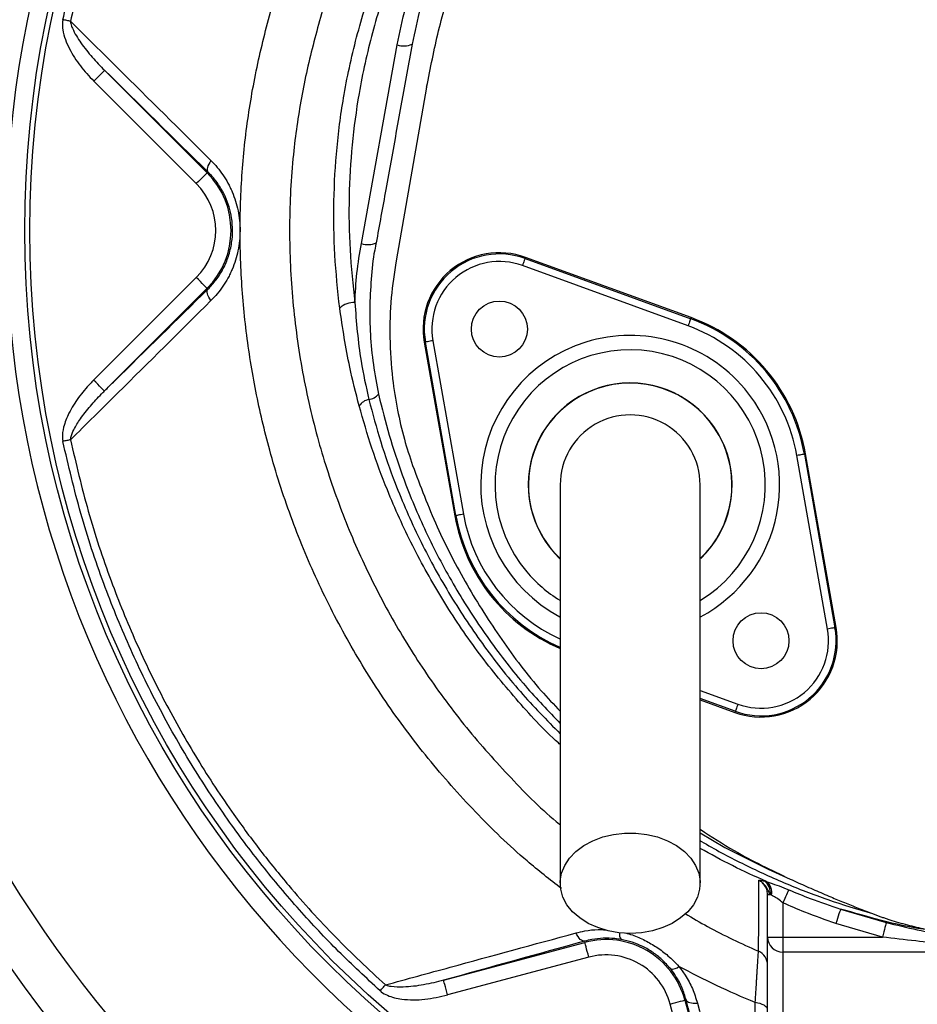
# Model space of a CAD drawing. Header units: millimetres. Extents: x 3838 to 8403, y 3932 to 8497.
# Tile 3 of 8: x 5096 to 5978, y 5454 to 6421. Entities that reach past the tile are written whole.
import ezdxf

# ---------------------------------------------------------------- set-up
doc = ezdxf.new("R2010")
doc.units = ezdxf.units.MM
doc.header["$LTSCALE"] = 5

msp = doc.modelspace()

# ---------------------------------------------------------------- linework, layer by layer
at = {"color": 7, "linetype": 'Continuous', "lineweight": 25}
for p, q in [((5431.76, 6201.28), (5467.02, 6396.59)), ((5179.41, 6371.66), (5280.17, 6270.9)), ((5269.57, 6260.29), (5168.81, 6361.05)), ((5495.92, 6355.19), (5465.82, 6184.48)), ((5281.01, 6271.73), (5280.17, 6270.9)), ((5592.61, 6186.72), (5593.02, 6187.83)), ((5592.61, 6186.72), (5755.37, 6127.48)), ((5755.78, 6128.59), (5593.02, 6187.83)), ((5752.81, 6120.44), (5590.05, 6179.68)), ((5168.68, 6067.11), (5269.57, 6168)), ((5280.17, 6157.39), (5179.29, 6056.51)), ((5281.01, 6156.56), (5280.17, 6157.39)), ((5755.37, 6127.48), (5755.78, 6128.59)), ((5494.67, 6104.54), (5493.5, 6104.33)), ((5493.5, 6104.33), (5523.58, 5933.76)), ((5524.74, 5933.96), (5494.67, 6104.54)), ((5502.05, 6105.84), (5532.13, 5935.26)), ((5889.79, 5822.45), (5859.72, 5993.03)), ((5867.1, 5994.33), (5868.26, 5994.53)), ((5867.1, 5994.33), (5897.18, 5823.75)), ((5898.34, 5823.96), (5868.26, 5994.53)), ((5524.74, 5933.96), (5523.58, 5933.76)), ((5897.18, 5823.75), (5898.34, 5823.96)), ((5764.67, 5752.89), (5798.83, 5740.46)), ((5799.23, 5741.57), (5798.83, 5740.46)), ((5827.62, 5574.82), (5829.73, 5574.25)), ((5830.92, 5519.68), (5830.92, 5561.33)), ((5830.92, 5561.33), (5833.66, 5561.33)), ((5834.73, 5560.74), (5833.66, 5561.33)), ((5845.92, 5553.38), (5845.92, 5519.68)), ((5902.65, 5547.17), (5947.54, 5534.06)), ((5943.86, 5519.68), (5898.02, 5533.07)), ((5830.92, 5519.68), (5845.92, 5519.68)), ((5830.92, 5407.52), (5830.92, 5519.68)), ((5845.92, 5519.68), (5845.92, 5504.83)), ((5845.92, 5519.68), (5943.86, 5519.68)), ((5512.61, 5477.22), (5651.4, 5514.41)), ((5651.09, 5515.59), (5651.4, 5514.41)), ((5655.28, 5499.92), (5516.49, 5462.73)), ((6006.33, 5504.83), (5845.92, 5504.83)), ((5845.92, 5504.83), (5845.92, 5390.35)), ((5772.63, 5314.13), (5735.21, 5453.78)), ((5750.88, 5457.98), (5749.69, 5457.66)), ((5749.69, 5457.66), (5787.11, 5318.01))]:
    msp.add_line(p, q, dxfattribs=at)
at = {"color": 8, "linetype": 'Continuous', "lineweight": 25}
for p, q in [((5764.67, 5762.13), (5801.8, 5748.62)), ((5799.23, 5741.57), (5764.67, 5754.15))]:
    msp.add_line(p, q, dxfattribs=at)
at = {"color": 7, "linetype": 'Continuous', "lineweight": 25, "flags": 128}
for points in [[(5145.91, 6419.86), (5145.05, 6420.04), (5144.17, 6420.23), (5143.25, 6420.42), (5142.32, 6420.62), (5141.37, 6420.82), (5140.41, 6421.02), (5139.43, 6421.23), (5138.46, 6421.44)], [(5179.41, 6371.66), (5179.18, 6371.42), (5178.55, 6370.8), (5177.56, 6369.81), (5176.24, 6368.49), (5174.64, 6366.89), (5172.82, 6365.07), (5170.85, 6363.1), (5168.81, 6361.05)], [(5283.98, 6282.97), (5282.78, 6281.21), (5281.79, 6279.48), (5281.02, 6277.82), (5280.49, 6276.26), (5280.23, 6274.84), (5280.22, 6273.59), (5280.49, 6272.55), (5281.01, 6271.73)], [(5280.17, 6270.9), (5279.94, 6270.66), (5279.31, 6270.04), (5278.32, 6269.04), (5277, 6267.72), (5275.4, 6266.13), (5273.58, 6264.31), (5271.61, 6262.34), (5269.57, 6260.29)], [(5592.61, 6186.72), (5592.56, 6186.57), (5592.4, 6186.15), (5592.17, 6185.49), (5591.85, 6184.61), (5591.46, 6183.55), (5591.02, 6182.34), (5590.54, 6181.03), (5590.05, 6179.68)], [(5280.17, 6157.39), (5279.94, 6157.63), (5279.31, 6158.25), (5278.32, 6159.25), (5277, 6160.57), (5275.4, 6162.16), (5273.58, 6163.98), (5271.61, 6165.95), (5269.57, 6168)], [(5283.98, 6145.33), (5282.78, 6147.09), (5281.79, 6148.82), (5281.02, 6150.48), (5280.5, 6152.04), (5280.23, 6153.46), (5280.23, 6154.7), (5280.49, 6155.75), (5281.01, 6156.56)], [(5755.37, 6127.48), (5755.32, 6127.33), (5755.16, 6126.91), (5754.92, 6126.25), (5754.61, 6125.38), (5754.22, 6124.31), (5753.78, 6123.1), (5753.3, 6121.8), (5752.81, 6120.44)], [(5502.05, 6105.84), (5500.63, 6105.59), (5499.26, 6105.34), (5497.99, 6105.12), (5496.87, 6104.92), (5495.96, 6104.76), (5495.27, 6104.64), (5494.83, 6104.56), (5494.67, 6104.54)], [(5179.29, 6056.51), (5179.05, 6056.74), (5178.43, 6057.37), (5177.44, 6058.36), (5176.12, 6059.68), (5174.52, 6061.28), (5172.7, 6063.1), (5170.73, 6065.07), (5168.68, 6067.11)], [(5145.92, 6008.45), (5145.06, 6008.27), (5144.17, 6008.08), (5143.25, 6007.89), (5142.31, 6007.69), (5141.36, 6007.49), (5140.39, 6007.29), (5139.42, 6007.08), (5138.44, 6006.87)], [(5867.1, 5994.33), (5866.94, 5994.3), (5866.5, 5994.22), (5865.81, 5994.1), (5864.89, 5993.94), (5863.78, 5993.74), (5862.51, 5993.52), (5861.14, 5993.28), (5859.72, 5993.03)], [(5532.13, 5935.26), (5530.7, 5935.01), (5529.33, 5934.77), (5528.07, 5934.55), (5526.95, 5934.35), (5526.03, 5934.19), (5525.34, 5934.07), (5524.91, 5933.99), (5524.74, 5933.96)], [(5897.18, 5823.75), (5897.01, 5823.73), (5896.58, 5823.65), (5895.89, 5823.53), (5894.97, 5823.37), (5893.86, 5823.17), (5892.59, 5822.95), (5891.22, 5822.7), (5889.79, 5822.45)], [(5801.8, 5748.62), (5801.3, 5747.26), (5800.83, 5745.95), (5800.39, 5744.74), (5800, 5743.68), (5799.68, 5742.8), (5799.44, 5742.14), (5799.29, 5741.72), (5799.23, 5741.57)], [(5695.92, 5523.24), (5684.89, 5523.88), (5674.15, 5525.78), (5663.97, 5528.89), (5654.62, 5533.14), (5646.34, 5538.41), (5639.34, 5544.56), (5633.81, 5551.44), (5629.89, 5558.87), (5627.67, 5566.65), (5627.23, 5574.59), (5628.56, 5582.48), (5631.64, 5590.11), (5636.38, 5597.29), (5642.67, 5603.83), (5650.33, 5609.55), (5659.18, 5614.33), (5668.97, 5618.02), (5679.47, 5620.54), (5690.39, 5621.81), (5701.45, 5621.81), (5712.38, 5620.54), (5722.87, 5618.02), (5732.67, 5614.33), (5741.51, 5609.55), (5749.18, 5603.83), (5755.46, 5597.29), (5760.2, 5590.11), (5763.28, 5582.48), (5764.62, 5574.59), (5764.17, 5566.65), (5761.96, 5558.87), (5758.03, 5551.44), (5752.5, 5544.56), (5745.51, 5538.41), (5737.22, 5533.14), (5727.87, 5528.89), (5717.69, 5525.78), (5706.95, 5523.88), (5695.92, 5523.24)], [(5851.72, 5566.08), (5851.32, 5565.2), (5850.79, 5564.05), (5850.16, 5562.66), (5849.43, 5561.07), (5848.63, 5559.3), (5847.76, 5557.4), (5846.85, 5555.42), (5845.92, 5553.38)], [(5902.65, 5547.17), (5902.46, 5546.58), (5902.13, 5545.56), (5901.66, 5544.15), (5901.08, 5542.39), (5900.41, 5540.33), (5899.65, 5538.04), (5898.85, 5535.59), (5898.02, 5533.07)], [(5947.54, 5534.06), (5947.38, 5533.45), (5947.11, 5532.41), (5946.75, 5530.96), (5946.29, 5529.17), (5945.75, 5527.07), (5945.15, 5524.74), (5944.51, 5522.25), (5943.86, 5519.68)], [(5651.09, 5515.59), (5650.1, 5515.54), (5649.05, 5515.83), (5647.95, 5516.44), (5646.84, 5517.37), (5645.73, 5518.6), (5644.66, 5520.09), (5643.65, 5521.81), (5642.72, 5523.72)], [(5655.28, 5499.92), (5654.53, 5502.72), (5653.81, 5505.41), (5653.15, 5507.89), (5652.56, 5510.08), (5652.08, 5511.88), (5651.71, 5513.24), (5651.49, 5514.09), (5651.4, 5514.41)], [(5450.2, 5466.83), (5450.88, 5467.58), (5451.55, 5468.33), (5452.22, 5469.08), (5452.88, 5469.81), (5453.53, 5470.53), (5454.16, 5471.24), (5454.78, 5471.92), (5455.37, 5472.58)], [(5516.49, 5462.73), (5515.74, 5465.53), (5515.02, 5468.22), (5514.35, 5470.7), (5513.77, 5472.89), (5513.28, 5474.69), (5512.92, 5476.05), (5512.69, 5476.9), (5512.61, 5477.22)], [(5735.21, 5453.78), (5738, 5454.53), (5740.69, 5455.25), (5743.18, 5455.91), (5745.36, 5456.5), (5747.17, 5456.98), (5748.52, 5457.34), (5749.37, 5457.57), (5749.69, 5457.66)], [(5750.88, 5457.98), (5751.33, 5457.11), (5752.09, 5456.35), (5753.16, 5455.72), (5754.51, 5455.23), (5756.1, 5454.88), (5757.9, 5454.7), (5759.87, 5454.68), (5761.97, 5454.82)], [(5830.92, 5447.91), (5830.7, 5449.17), (5830.05, 5450.4), (5828.98, 5451.55), (5827.53, 5452.59), (5825.74, 5453.5), (5823.66, 5454.24), (5821.35, 5454.8), (5818.88, 5455.16)]]:
    msp.add_lwpolyline(points, dxfattribs=at)
at = {"color": 8, "linetype": 'Continuous', "lineweight": 25, "flags": 128}
msp.add_lwpolyline([(5764.67, 5622.12), (5789, 5607.76), (5831.52, 5586.29), (5852.99, 5576.7), (5852.99, 5576.7), (5852.99, 5576.7)], dxfattribs=at)
at = {"color": 7, "linetype": 'Continuous', "lineweight": 25}
for centre, radius in [((6120.92, 6214.15), 2282.5), ((6120.92, 6214.15), 1755), ((6120.92, 6214.15), 1712.5), ((6120.92, 6214.15), 1704.24), ((6120.92, 6214.15), 1655.13), ((6120.92, 6214.15), 1650), ((6120.92, 6214.15), 1612.32), ((6120.92, 6214.15), 1325), ((6120.92, 6214.15), 1020), ((6120.92, 6214.15), 1015), ((5567.36, 6117.35), 27.5), ((5824.48, 5810.94), 27.5)]:
    msp.add_circle(centre, radius, dxfattribs=at)
for centre, radius, start, end in [((6120.92, 6214.15), 1325, 283.80207, 266.06221), ((6120.92, 6214.15), 1262.61, 110.02752, 249.97248), ((6120.92, 6214.15), 1038.19, 100.43639, 259.56361), ((5473.32, 6415.55), 19.98, 251.60212, 294.5614), ((5223.42, 6214.15), 80.26, 315, 45), ((5223.42, 6214.15), 65.26, 315, 45), ((5437.98, 6221.33), 20.99, 252.7438, 293.39348), ((5567.36, 6117.35), 75, 70, 190), ((5567.36, 6117.35), 73.82, 70, 190), ((5567.36, 6117.35), 66.32, 70, 190), ((5424.66, 6122.34), 21.1, 88.14838, 132.23746), ((5695.92, 5964.15), 173.82, 10, 70), ((5695.92, 5964.15), 175, 10, 70), ((5695.92, 5964.15), 166.32, 10, 70), ((5695.92, 5964.15), 100, 313.57328, 180), ((5436.44, 6064.54), 16.71, 279.22962, 317.45401), ((5441.6, 6033.83), 14.43, 99.89058, 146.41217), ((5695.92, 5964.15), 68.75, 0, 180.04195), ((5695.92, 5964.15), 100, 180, 226.16963), ((5695.92, 5964.15), 175, 190, 246.84543), ((6120.92, 6214.15), 1215, 193.41261, 225.5852), ((5824.48, 5810.94), 75, 250, 10), ((5824.48, 5810.94), 73.82, 250, 10), ((5824.48, 5810.94), 66.32, 250, 10), ((6120.92, 6214.15), 1589, 201.13182, 250.52046), ((5819.8, 5563.23), 13.98, 352.17945, 55.98341), ((5821.47, 5563.52), 13.54, 348.17946, 52.44694), ((5672.17, 5436.89), 80.26, 15, 105), ((5845.85, 5519.76), 14.93, 180.28156, 270.27882), ((5672.17, 5436.89), 65.26, 15, 105), ((5815.94, 5491.99), 14.98, 0.01609, 66.28924), ((5737.07, 5497.82), 9.61, 261.87323, 313.5631)]:
    msp.add_arc(centre, radius, start, end, dxfattribs=at)
at = {"color": 8, "linetype": 'Continuous', "lineweight": 25}
for centre, radius, start, end in [((5695.92, 5964.15), 146.9, 40, 241.93171), ((5695.92, 5964.15), 132.77, 301.33081, 220), ((5695.92, 5964.15), 100.2, 313.80066, 226.40576), ((5695.92, 5964.15), 146.9, 297.98966, 40), ((5695.92, 5964.15), 173.82, 190, 246.59064), ((5695.92, 5964.15), 166.32, 190, 245.46512), ((5695.92, 5964.15), 132.77, 220, 238.5964), ((5693.64, 5522.32), 8.33, 169.6613, 217.27207)]:
    msp.add_arc(centre, radius, start, end, dxfattribs=at)
at = {"color": 7, "linetype": 'Continuous', "lineweight": 25}
for points, knots in [([(5138.46, 6421.44), (5140.54, 6430.9), (5147.78, 6463.75), (5163.49, 6519.29), (5187.79, 6587.11), (5216.87, 6653.03), (5249.63, 6714.99), (5285.62, 6772.87), (5324.23, 6826.78), (5366.31, 6878), (5408.39, 6923.24), (5437.44, 6950.2), (5450.32, 6962.16)], [0, 0, 0, 0, 0.045792, 0.159051, 0.272601, 0.386151, 0.499411, 0.603676, 0.708167, 0.812658, 0.916924, 1, 1, 1, 1]), ([(5455.95, 6955.91), (5443.14, 6944.09), (5414.25, 6917.43), (5372.39, 6872.65), (5330.54, 6821.91), (5292.14, 6768.5), (5254.72, 6708.5), (5219.56, 6641.42), (5187.93, 6567.16), (5166.33, 6502.23), (5153.18, 6452.88), (5147.98, 6429.25), (5145.91, 6419.86)], [0, 0, 0, 0, 0.083038, 0.187289, 0.291768, 0.396247, 0.500498, 0.628504, 0.756721, 0.884727, 0.954198, 1, 1, 1, 1]), ([(5495.92, 6355.19), (5499.57, 6373.69), (5506.86, 6410.65), (5522.73, 6464.95), (5542.17, 6518.14), (5565.41, 6569.9), (5592.29, 6619.98), (5622.75, 6668.05), (5656.48, 6714.01), (5693.76, 6757.16), (5720.81, 6785.9), (5736.14, 6799.34), (5737.17, 6800.24)], [0, 0, 0, 0, 0.1098045, 0.2193223, 0.3291033, 0.4394561, 0.549531, 0.6598867, 0.770703, 0.8812264, 0.9920223, 1, 1, 1, 1]), ([(5410.47, 6137.96), (5408.62, 6155.41), (5404.9, 6190.36), (5404.21, 6243.12), (5407.16, 6295.78), (5414.51, 6350.91), (5427.27, 6408.11), (5445.76, 6466.93), (5468.59, 6524.33), (5491.82, 6573.36), (5517.89, 6622.19), (5546.8, 6670.83), (5572.08, 6706.37), (5584.71, 6724.14)], [0, 0, 0, 0, 0.084242, 0.168702, 0.253149, 0.337371, 0.435495, 0.533908, 0.632445, 0.730738, 0.792862, 0.896433, 1, 1, 1, 1]), ([(5596.52, 6718.89), (5588.38, 6707.6), (5572.11, 6685.01), (5549.52, 6649.86), (5528.27, 6613.83), (5505.67, 6571.52), (5482.52, 6522.73), (5460.03, 6466.65), (5441.77, 6408.72), (5429.29, 6352.32), (5422.07, 6298.42), (5419.15, 6247.08), (5419.81, 6195.28), (5423.49, 6160.71), (5425.34, 6143.43)], [0, 0, 0, 0, 0.067317, 0.134635, 0.202408, 0.27018, 0.367566, 0.464934, 0.564271, 0.663591, 0.746802, 0.830016, 0.915007, 1, 1, 1, 1]), ([(5467.02, 6396.59), (5472.24, 6421.17), (5482.69, 6470.33), (5506.5, 6542.88), (5536.49, 6613.96), (5567.34, 6672.71), (5588.89, 6706.81), (5596.52, 6718.89)], [0, 0, 0, 0, 0.216361, 0.432722, 0.655359, 0.877998, 1, 1, 1, 1]), ([(5138.46, 6421.44), (5138.28, 6420.31), (5137.76, 6417.02), (5138.33, 6410.33), (5140.66, 6401.79), (5146.2, 6389.7), (5155.18, 6375.62), (5164.26, 6365.91), (5168.81, 6361.05)], [0, 0, 0, 0, 0.049176, 0.143075, 0.285636, 0.428722, 0.714063, 1, 1, 1, 1]), ([(5145.91, 6419.86), (5161.44, 6404.49), (5207.21, 6359.19), (5253.44, 6313.3), (5283.98, 6282.97)], [0, 0, 0, 0, 0.339249, 1, 1, 1, 1]), ([(5145.91, 6419.86), (5146.02, 6419.1), (5146.35, 6416.71), (5149.19, 6409.22), (5156.21, 6398.09), (5166.99, 6384.41), (5175.27, 6375.91), (5179.41, 6371.66)], [0, 0, 0, 0, 0.038624, 0.120561, 0.400424, 0.700095, 1, 1, 1, 1]), ([(5481.63, 6397.37), (5479.9, 6387.86), (5471.27, 6340.27), (5459.5, 6275.17), (5449.47, 6219.57), (5446.32, 6202.07)], [0, 0, 0, 0, 0.146241, 0.731194, 1, 1, 1, 1]), ([(5283.98, 6282.97), (5286.14, 6280.83), (5288.2, 6278.58), (5292.13, 6273.85), (5293.99, 6271.38), (5297.47, 6266.26), (5299.1, 6263.6), (5301.37, 6259.45), (5302.1, 6258.04), (5303.49, 6255.16), (5304.16, 6253.69), (5307.3, 6246.29), (5309.23, 6240.12), (5311.2, 6230.47), (5311.71, 6227.17), (5312.37, 6220.6), (5312.69, 6214.03), (5312.35, 6207.46), (5311.68, 6200.89), (5311.16, 6197.59), (5309.18, 6187.97), (5307.24, 6181.84), (5304.12, 6174.51), (5303.45, 6173.05), (5302.06, 6170.18), (5301.33, 6168.76), (5299.04, 6164.6), (5297.41, 6161.94), (5292.19, 6154.28), (5288.29, 6149.6), (5283.98, 6145.33)], [0, 0, 0, 0, 0.0625, 0.0625, 0.125, 0.125, 0.1875, 0.1875, 0.21875, 0.21875, 0.25, 0.25, 0.375, 0.375, 0.4375, 0.4375, 0.5, 0.5625, 0.5625, 0.625, 0.625, 0.75, 0.75, 0.78125, 0.78125, 0.8125, 0.8125, 0.875, 0.875, 1, 1, 1, 1]), ([(5281.01, 6156.56), (5283.79, 6159.54), (5289.44, 6165.58), (5296.24, 6176.51), (5301.49, 6188.78), (5304.54, 6201.51), (5305.49, 6214.35), (5304.56, 6226.29), (5301.95, 6237.66), (5297.92, 6248.23), (5292.43, 6258.14), (5286.62, 6265.95), (5282.54, 6270.15), (5281.01, 6271.73)], [0, 0, 0, 0, 0.102063, 0.206746, 0.307094, 0.411347, 0.500314, 0.59264, 0.676465, 0.762711, 0.852684, 0.944762, 1, 1, 1, 1]), ([(5425.34, 6143.43), (5425.86, 6153.1), (5426.91, 6172.5), (5430.14, 6191.67), (5431.76, 6201.28)], [0, 0, 0, 0, 0.4986615, 1, 1, 1, 1]), ([(5445.7, 6198.65), (5445.7, 6198.65), (5443.18, 6188.97), (5441.74, 6170.06), (5439.54, 6141), (5440.29, 6111.79), (5443.07, 6082.4), (5446.86, 6062.96), (5448.75, 6053.24)], [0, 0, 0, 0, 0.000002, 0.197864, 0.396072, 0.594282, 0.797135, 1, 1, 1, 1]), ([(5446.32, 6202.07), (5446.01, 6200.96), (5445.7, 6199.85), (5445.7, 6198.65), (5445.7, 6198.65)], [0, 0, 0, 0, 0.99992, 1, 1, 1, 1]), ([(5465.82, 6184.48), (5464.03, 6172.5), (5460.3, 6147.51), (5459.17, 6108.65), (5461.54, 6071.61), (5466.81, 6038.28), (5473.39, 6009.79), (5479.24, 5991.9), (5482.05, 5983.31)], [0, 0, 0, 0, 0.178042, 0.371274, 0.5705, 0.723217, 0.867121, 1, 1, 1, 1]), ([(5179.29, 6056.51), (5182.67, 6059.83), (5216.38, 6092.97), (5250.4, 6126.44), (5281.01, 6156.56)], [0, 0, 0, 0, 0.100222, 1, 1, 1, 1]), ([(5283.98, 6145.33), (5253.41, 6114.99), (5207.16, 6069.08), (5161.42, 6023.8), (5145.92, 6008.45)], [0, 0, 0, 0, 0.66094, 1, 1, 1, 1]), ([(5429.58, 6041.81), (5426.35, 6054.43), (5418.24, 6086.1), (5413.39, 6118.48), (5410.47, 6137.96)], [0, 0, 0, 0, 0.398249, 1, 1, 1, 1]), ([(5425.34, 6143.43), (5426.82, 6124.18), (5429.29, 6092.06), (5436.31, 6060.63), (5439.12, 6048.04)], [0, 0, 0, 0, 0.599445, 1, 1, 1, 1]), ([(5168.68, 6067.11), (5167.59, 6066), (5162.29, 6060.6), (5153.54, 6050.16), (5144.51, 6035.77), (5139.12, 6022.39), (5137.55, 6012.73), (5138.26, 6008.07), (5138.44, 6006.87)], [0, 0, 0, 0, 0.0671984, 0.3269951, 0.5862951, 0.7971125, 0.9478511, 1, 1, 1, 1]), ([(5145.92, 6008.45), (5146.03, 6009.26), (5146.53, 6012.74), (5149.75, 6019.77), (5156.15, 6030.08), (5165.33, 6041.79), (5173.52, 6050.72), (5178.3, 6055.51), (5179.29, 6056.51)], [0, 0, 0, 0, 0.041043, 0.176424, 0.385402, 0.656962, 0.92872, 1, 1, 1, 1]), ([(5448.75, 6053.24), (5449.61, 6049.34), (5450.47, 6045.44), (5451.12, 6042.99), (5451.12, 6042.99)], [0, 0, 0, 0, 0.999962, 1, 1, 1, 1]), ([(5450.2, 5466.83), (5436.46, 5479.57), (5408.97, 5505.06), (5370.37, 5546.32), (5333.84, 5589.72), (5298.12, 5637.49), (5263.88, 5689.59), (5231.56, 5746.46), (5202.85, 5805.65), (5177.22, 5868.94), (5154.96, 5935.96), (5143.96, 5983.19), (5138.44, 6006.87)], [0, 0, 0, 0, 0.088677, 0.177354, 0.267166, 0.356979, 0.459493, 0.562006, 0.666289, 0.770572, 0.884985, 1, 1, 1, 1]), ([(5145.92, 6008.45), (5151.38, 5985.01), (5162.3, 5938.14), (5184.32, 5871.83), (5209.64, 5809.31), (5238.05, 5750.71), (5270.15, 5694.06), (5302.06, 5645.48), (5332.41, 5604.37), (5365.25, 5563.86), (5405.54, 5519.11), (5438.76, 5488.09), (5455.37, 5472.58)], [0, 0, 0, 0, 0.114719, 0.229438, 0.332727, 0.436237, 0.539746, 0.643034, 0.713194, 0.783353, 0.891677, 1, 1, 1, 1]), ([(5482.05, 5983.31), (5489.73, 5963.06), (5505.02, 5922.75), (5534.71, 5865.49), (5569.07, 5811.7), (5600.02, 5770.28), (5620.86, 5748.29), (5627.17, 5741.64)], [0, 0, 0, 0, 0.228745, 0.455263, 0.679949, 0.903115, 1, 1, 1, 1]), ([(5627.17, 5964.15), (5627.17, 5963.14), (5627.17, 5961.05), (5627.17, 5957.43), (5627.17, 5952.66), (5627.17, 5946.51), (5627.17, 5938.65), (5627.17, 5928.94), (5627.17, 5916), (5627.17, 5897.93), (5627.17, 5873.76), (5627.17, 5843.25), (5627.17, 5807.7), (5627.17, 5767.58), (5627.17, 5723.38), (5627.17, 5675.73), (5627.17, 5625.09), (5627.17, 5590.31), (5627.17, 5572.6)], [0, 0, 0, 0, 0.045521, 0.094717, 0.147611, 0.204275, 0.251456, 0.300858, 0.352419, 0.406213, 0.470225, 0.53729, 0.607172, 0.679907, 0.755587, 0.834151, 0.915609, 1, 1, 1, 1]), ([(5764.67, 5572.6), (5764.67, 5589.31), (5764.67, 5622.45), (5764.67, 5671.22), (5764.67, 5718.15), (5764.67, 5762.71), (5764.67, 5804.18), (5764.67, 5841.79), (5764.67, 5873.41), (5764.67, 5898.9), (5764.67, 5918.18), (5764.67, 5932.45), (5764.67, 5944.06), (5764.67, 5952.8), (5764.67, 5959.23), (5764.67, 5962.52), (5764.67, 5964.15)], [0, 0, 0, 0, 0.079644, 0.158009, 0.235124, 0.311014, 0.385615, 0.459005, 0.531252, 0.593311, 0.65426, 0.714301, 0.773508, 0.85087, 0.92632, 1, 1, 1, 1]), ([(5764.67, 5625.58), (5775.75, 5618.39), (5804.02, 5600.03), (5834.47, 5585.53), (5852.99, 5576.7)], [0, 0, 0, 0, 0.391791, 1, 1, 1, 1]), ([(5821.96, 5505.7), (5822.01, 5507.86), (5822.1, 5512.16), (5822.19, 5521.33), (5822.26, 5532.49), (5822.32, 5549.19), (5822.29, 5565.08), (5822.28, 5575.35)], [0, 0, 0, 0, 0.171631, 0.343314, 0.514957, 0.686651, 1, 1, 1, 1]), ([(5822.28, 5575.35), (5822.28, 5575.35), (5822.3, 5575.36), (5822.37, 5575.41), (5822.75, 5575.53), (5824.07, 5575.58), (5826.26, 5575.11), (5827.62, 5574.82)], [0, 0, 0, 0, 0.0053624, 0.0261536, 0.1093377, 0.4432566, 1, 1, 1, 1]), ([(5833.66, 5561.33), (5832.95, 5562.62), (5831.68, 5564.97), (5829.61, 5569.1), (5827.34, 5571.84), (5825.42, 5573.45), (5824.48, 5574.12), (5823.63, 5574.66), (5822.95, 5575.03), (5822.47, 5575.26), (5822.3, 5575.34), (5822.28, 5575.35)], [0, 0, 0, 0, 0.274839, 0.497445, 0.744566, 0.819609, 0.87876, 0.919977, 0.971954, 0.996321, 1, 1, 1, 1]), ([(5830.92, 5561.33), (5830.76, 5563.08), (5830.42, 5566.58), (5827.8, 5571.22), (5824.8, 5574.02), (5822.78, 5575.09), (5822.28, 5575.35)], [0, 0, 0, 0, 0.303731, 0.605659, 0.903128, 1, 1, 1, 1]), ([(5852.99, 5576.7), (5855.71, 5575.47), (5861.12, 5573.02), (5869.23, 5569.41), (5877.28, 5565.89), (5885.27, 5562.44), (5894.95, 5558.34), (5906.49, 5553.56), (5920.07, 5548.08), (5929.3, 5544.49), (5933.98, 5542.66)], [0, 0, 0, 0, 0.101917, 0.202879, 0.302889, 0.401951, 0.500069, 0.66183, 0.828469, 1, 1, 1, 1]), ([(5829.73, 5574.25), (5830.95, 5573.82), (5834.9, 5572.44), (5842.38, 5569.93), (5848.56, 5567.39), (5851.72, 5566.08)], [0, 0, 0, 0, 0.180279, 0.580109, 1, 1, 1, 1]), ([(5851.72, 5566.08), (5858.75, 5563.17), (5875.49, 5556.23), (5892.68, 5550.49), (5902.65, 5547.17)], [0, 0, 0, 0, 0.420027, 1, 1, 1, 1]), ([(5845.92, 5553.38), (5844.34, 5554.74), (5841.29, 5557.34), (5837.19, 5559.42), (5835.33, 5560.42), (5834.73, 5560.74)], [0, 0, 0, 0, 0.423278, 0.812687, 1, 1, 1, 1]), ([(5898.02, 5533.07), (5887.79, 5536.6), (5870.16, 5542.68), (5853.09, 5550.22), (5845.92, 5553.38)], [0, 0, 0, 0, 0.579803, 1, 1, 1, 1]), ([(6003.64, 5524.04), (6003.64, 5524.04), (5997.12, 5525.67), (5976.66, 5527.77), (5942.88, 5535.69), (5916.08, 5543.34), (5902.65, 5547.17)], [0, 0, 0, 0, 0.000003, 0.193053, 0.595795, 1, 1, 1, 1]), ([(5933.98, 5542.66), (5935.06, 5542.25), (5937.25, 5541.41), (5940.58, 5540.2), (5943.99, 5539), (5947.48, 5537.82), (5952.67, 5536.14), (5959.63, 5534.03), (5968.31, 5531.63), (5977.07, 5529.43), (5985.85, 5527.44), (5994.71, 5525.62), (6000.66, 5524.57), (6003.64, 5524.04)], [0, 0, 0, 0, 0.048202, 0.097322, 0.147367, 0.198347, 0.250267, 0.373775, 0.500284, 0.624448, 0.74908, 0.874243, 1, 1, 1, 1]), ([(5947.54, 5534.06), (5957.68, 5531.46), (5967.84, 5529.04), (5988.23, 5524.6), (5998.45, 5522.58), (6008.71, 5520.76)], [0, 0, 0, 0, 0.5, 0.5, 1, 1, 1, 1]), ([(5455.37, 5472.58), (5476.56, 5478.38), (5538.62, 5495.37), (5601.39, 5512.46), (5642.72, 5523.72)], [0, 0, 0, 0, 0.341528, 1, 1, 1, 1]), ([(5687.01, 5517.27), (5684.95, 5517.59), (5679.06, 5518.51), (5669.37, 5518.71), (5659.43, 5517.67), (5653.49, 5516.19), (5651.09, 5515.59)], [0, 0, 0, 0, 0.165191, 0.47182, 0.785552, 1, 1, 1, 1]), ([(5735.71, 5488.31), (5732.95, 5491.46), (5727.8, 5497.34), (5718.4, 5504.71), (5708.52, 5510.48), (5697.9, 5514.87), (5690.67, 5516.46), (5687.01, 5517.27)], [0, 0, 0, 0, 0.220339, 0.411844, 0.610316, 0.80221, 1, 1, 1, 1]), ([(6006.33, 5512.91), (5996.38, 5513.84), (5975.53, 5515.78), (5954.73, 5518.34), (5943.86, 5519.68)], [0, 0, 0, 0, 0.477243, 1, 1, 1, 1]), ([(5818.88, 5455.16), (5819.3, 5462.39), (5819.69, 5469), (5820.14, 5476.49), (5820.23, 5477.95), (5820.4, 5480.78), (5820.48, 5482.16), (5820.72, 5486.14), (5820.87, 5488.56), (5821.15, 5492.97), (5821.27, 5494.96), (5821.44, 5497.6), (5821.49, 5498.42), (5821.59, 5499.95), (5821.63, 5500.65), (5821.84, 5503.83), (5821.94, 5505.31), (5821.96, 5505.7)], [0, 0, 0, 0, 0.25, 0.25, 0.3125, 0.3125, 0.375, 0.375, 0.5, 0.5, 0.625, 0.625, 0.6875, 0.6875, 0.75, 0.75, 1, 1, 1, 1]), ([(5750.88, 5457.98), (5749.7, 5461.85), (5747.31, 5469.68), (5741.98, 5479.91), (5737.5, 5485.91), (5735.71, 5488.31)], [0, 0, 0, 0, 0.368728, 0.746877, 1, 1, 1, 1]), ([(5818.88, 5455.16), (5806.03, 5460.46), (5793.34, 5466.09), (5768.27, 5478), (5755.9, 5484.27), (5743.69, 5490.86)], [0, 0, 0, 0, 0.5, 0.5, 1, 1, 1, 1]), ([(5743.69, 5490.86), (5745.84, 5488.01), (5751.07, 5481.05), (5757.54, 5468.94), (5760.48, 5459.57), (5761.97, 5454.82)], [0, 0, 0, 0, 0.255837, 0.622957, 1, 1, 1, 1]), ([(5512.61, 5477.22), (5506.09, 5475.57), (5493.06, 5472.29), (5475.72, 5470.23), (5463.34, 5470.38), (5457.46, 5471.65), (5455.65, 5472.46), (5455.37, 5472.58)], [0, 0, 0, 0, 0.347308, 0.693974, 0.898539, 0.984207, 1, 1, 1, 1]), ([(5450.2, 5466.83), (5450.56, 5466.52), (5452.67, 5464.7), (5459.47, 5460.95), (5474.01, 5457.67), (5494.25, 5457.67), (5509.06, 5461.04), (5516.49, 5462.73)], [0, 0, 0, 0, 0.0206674, 0.1221624, 0.3354486, 0.6669526, 1, 1, 1, 1]), ([(5787.11, 5318.01), (5785.71, 5323.42), (5773.74, 5369.75), (5761.6, 5416.6), (5750.88, 5457.98)], [0, 0, 0, 0, 0.116776, 1, 1, 1, 1]), ([(5761.97, 5454.82), (5772.92, 5413.34), (5789.55, 5350.35), (5805.84, 5288.26), (5811.41, 5267.05)], [0, 0, 0, 0, 0.658362, 1, 1, 1, 1]), ([(5818.74, 5414.83), (5818.77, 5423.51), (5818.82, 5436.94), (5818.87, 5450.4), (5818.88, 5455.16)], [0, 0, 0, 0, 0.6462209, 1, 1, 1, 1])]:
    msp.add_open_spline(points, degree=3, knots=knots, dxfattribs=at)
at = {"color": 8, "linetype": 'Continuous', "lineweight": 25}
for points, knots in [([(5737.17, 6932.04), (5729.62, 6926.31), (5705.13, 6907.71), (5666.53, 6872.85), (5617.39, 6823.78), (5568.41, 6766.58), (5520.71, 6700.95), (5478.34, 6631.74), (5445.33, 6566.76), (5419.89, 6507.34), (5400.54, 6454.23), (5384.5, 6399.99), (5372.21, 6344.87), (5363.55, 6284.55), (5360.16, 6219.04), (5363, 6148.85), (5372.19, 6079.19), (5387.16, 6012.6), (5407.34, 5949.46), (5431.92, 5889.89), (5461.25, 5832.5), (5495.44, 5777.37), (5534.39, 5724.79), (5578.43, 5675.77), (5609.6, 5644.09), (5626.95, 5630.13), (5627.17, 5629.95)], [0, 0, 0, 0, 0.01898, 0.061566, 0.10401, 0.157985, 0.212135, 0.266293, 0.320279, 0.357895, 0.395642, 0.43339, 0.471053, 0.508598, 0.555279, 0.602162, 0.649055, 0.695752, 0.738613, 0.78162, 0.824628, 0.867489, 0.911367, 0.955403, 0.999437, 1, 1, 1, 1]), ([(5628.43, 5567.28), (5617.02, 5576.19), (5587.18, 5599.46), (5543.27, 5642.27), (5496.68, 5694.55), (5455.21, 5750.25), (5418.89, 5808.77), (5387.72, 5869.67), (5361.6, 5932.89), (5341.65, 5995.23), (5327.37, 6056.11), (5317.97, 6115.12), (5312.85, 6174.74), (5312.11, 6234.48), (5315.79, 6293.97), (5324.21, 6352.94), (5337.05, 6411.16), (5353.88, 6468.46), (5374.3, 6524.55), (5398.94, 6581.71), (5428.24, 6639.66), (5462.73, 6697.88), (5501.02, 6753.78), (5542.97, 6806.87), (5588.78, 6857.8), (5622.44, 6889), (5639.6, 6904.9)], [0, 0, 0, 0, 0.02836, 0.074122, 0.119887, 0.165487, 0.210019, 0.254703, 0.299388, 0.34392, 0.382793, 0.421826, 0.460907, 0.499928, 0.538792, 0.577595, 0.616524, 0.655534, 0.694534, 0.733398, 0.777457, 0.821666, 0.865921, 0.910118, 0.954167, 1, 1, 1, 1]), ([(5737.17, 6868.95), (5733.58, 6865.69), (5711.01, 6845.19), (5674.04, 6803.08), (5626.93, 6743.01), (5592.21, 6689.08), (5567.01, 6643.72), (5544.12, 6597.79), (5519.99, 6539.92), (5496.94, 6469.57), (5486.73, 6421.43), (5481.63, 6397.37)], [0, 0, 0, 0, 0.026436, 0.165963, 0.30549, 0.444519, 0.517827, 0.591136, 0.727346, 0.86379, 1, 1, 1, 1]), ([(5627.17, 5708.87), (5626.57, 5709.41), (5610.87, 5723.2), (5583.17, 5753.76), (5544.85, 5800.61), (5511.01, 5851.06), (5481.42, 5903.9), (5458.82, 5953.86), (5441.66, 5999.95), (5433.61, 6027.86), (5429.58, 6041.81)], [0, 0, 0, 0, 0.006123, 0.158307, 0.312469, 0.46717, 0.621899, 0.776097, 0.888048, 1, 1, 1, 1]), ([(5439.12, 6048.04), (5442.8, 6034.15), (5450.15, 6006.37), (5466.46, 5960.49), (5488.11, 5910.67), (5516.78, 5857.9), (5549.97, 5807.69), (5586.48, 5761.03), (5613.87, 5733.01), (5627.17, 5719.41)], [0, 0, 0, 0, 0.113184, 0.226382, 0.382612, 0.539407, 0.696187, 0.852397, 1, 1, 1, 1]), ([(5451.12, 6042.99), (5451.12, 6042.99), (5454.78, 6029.29), (5461.52, 6003.33), (5476.98, 5959), (5497.57, 5911.15), (5524.95, 5860.23), (5556.65, 5811.77), (5590.6, 5767.85), (5615.57, 5741.65), (5627.17, 5729.47)], [0, 0, 0, 0, 0.000001, 0.11392, 0.22784, 0.386199, 0.545124, 0.704049, 0.862408, 1, 1, 1, 1]), ([(5764.67, 5614.42), (5765.09, 5614.17), (5778.51, 5606.25), (5805.65, 5591.75), (5847.09, 5572.64), (5889.83, 5555.93), (5919.26, 5547.08), (5933.98, 5542.66)], [0, 0, 0, 0, 0.007834, 0.254513, 0.501201, 0.750601, 1, 1, 1, 1]), ([(5829.73, 5574.25), (5818.55, 5579.31), (5796.42, 5589.32), (5775.18, 5601.02), (5764.67, 5606.81)], [0, 0, 0, 0, 0.505129, 1, 1, 1, 1]), ([(5749.96, 5542.72), (5757.23, 5538.4), (5780.45, 5524.58), (5805.06, 5513.39), (5821.96, 5505.7)], [0, 0, 0, 0, 0.313248, 1, 1, 1, 1]), ([(5642.72, 5523.72), (5645.59, 5524.41), (5652.62, 5526.09), (5662.3, 5527.28), (5669.17, 5526.9), (5671.55, 5526.78)], [0, 0, 0, 0, 0.310911, 0.761228, 1, 1, 1, 1]), ([(5691.19, 5523.79), (5693.49, 5523.15), (5700.08, 5521.31), (5710.54, 5516.57), (5722.34, 5509.72), (5733.69, 5501.25), (5740.26, 5494.43), (5743.69, 5490.86)], [0, 0, 0, 0, 0.115246, 0.329897, 0.543169, 0.761458, 1, 1, 1, 1])]:
    msp.add_open_spline(points, degree=3, knots=knots, dxfattribs=at)
at = {"color": 7, "linetype": 'Continuous', "lineweight": 25}
for points in [[(5281.01, 6271.73), (5246.92, 6305.28), (5213.09, 6338.55), (5179.41, 6371.66)], [(5651.09, 5515.59), (5604.63, 5502.73), (5558.51, 5489.95), (5512.61, 5477.22)]]:
    msp.add_open_spline(points, degree=3, dxfattribs=at)

doc.saveas('drawing.dxf')
